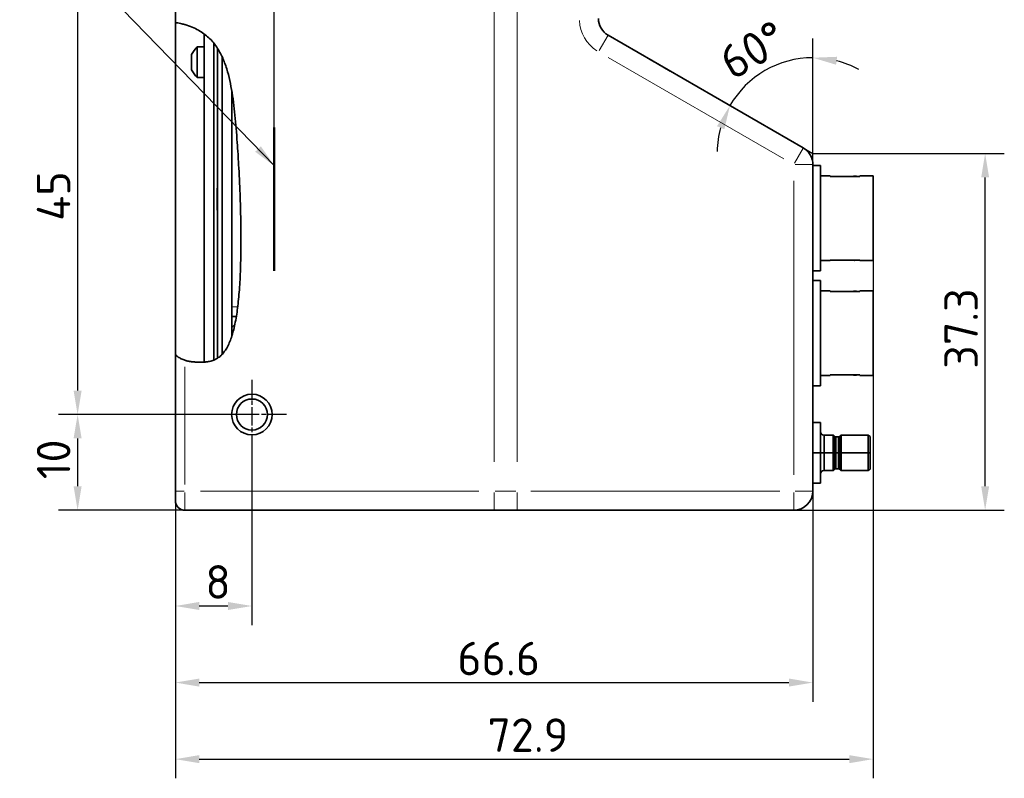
# Model space of a CAD drawing. Header units: millimetres. Extents: x 5 to 589, y 5 to 415.
# Tile 8 of 34: x 75 to 178, y 191 to 271. Entities that reach past the tile are written whole.
import ezdxf

# ---------------------------------------------------------------- set-up
doc = ezdxf.new("R2010")
doc.units = ezdxf.units.MM
doc.linetypes.add('CHAIN', pattern=[0.3543, 0.2362, -0.0295, 0.0591, -0.0295])
doc.linetypes.add('LONG_DASH_DOTTED', pattern=[0.3001, 0.2362, -0.0295, 0.0049, -0.0295])
for name, color, linetype, lineweight in [('Bemaßung (ISO)', 7, 'Continuous', 25), ('Mittelpunktmarkierung (ISO)', 7, 'LONG_DASH_DOTTED', 25), ('Schraffur (ISO)', 7, 'Continuous', 18), ('Sichtbar (ISO)', 7, 'Continuous', 35), ('Sichtbar schmal (ISO)', 7, 'Continuous', 18), ('Skizziergeometrie (ISO)', 7, 'Continuous', 25), ('Symbol (ISO)', 7, 'Continuous', 25)]:
    doc.layers.add(name, color=color, linetype=linetype, lineweight=lineweight)
doc.styles.add('Notiztext (ISO)', font='isocpeur.ttf')
doc.dimstyles.new('Standard (ISO)', dxfattribs={"dimtxt": 3.5, "dimasz": 2.5, "dimexe": 2, "dimexo": 0, "dimgap": 0.762, "dimtad": 1, "dimtoh": 1, "dimdec": 8, "dimrnd": 1e-08, "dimdsep": 46, "dimtxsty": 'Notiztext (ISO)', "dimcen": 0.09, "dimdle": 10, "dimclrd": 256, "dimclre": 256, "dimclrt": 256, "dimadec": 6, "dimazin": 2, "dimtfac": 0.514286, "dimtdec": 3, "dimtmove": 0, "dimatfit": 3, "dimfxl": 1, "dimtolj": 1, "dimlwd": -1, "dimlwe": -1, "dimarcsym": 0})
doc.dimstyles.new('Standard - Methode 1b (ISO)$7', dxfattribs={"dimtxt": 3.5, "dimasz": 2.5, "dimexe": 2, "dimexo": 0, "dimgap": 0.762, "dimtad": 1, "dimtoh": 1, "dimrnd": 1e-08, "dimdsep": 46, "dimtxsty": 'Notiztext (ISO)', "dimcen": 0.09, "dimdle": 10, "dimclrd": 256, "dimclre": 256, "dimclrt": 256, "dimazin": 2, "dimtfac": 1, "dimtmove": 0, "dimatfit": 3, "dimfxl": 1, "dimtolj": 1, "dimlwd": -1, "dimlwe": -1, "dimarcsym": 0})

# ---------------------------------------------------------------- blocks, each defined once
blk = doc.blocks.new('*D9')
at = {"layer": 'Bemaßung (ISO)', "transparency": 16777216}
for p, q in [((94.01, 280.77), (94.01, 296.27)), ((101.34, 259.27), (101.34, 296.27)), ((91.51, 294.27), (89.01, 294.27)), ((94.01, 294.27), (96.51, 294.27)), ((96.51, 294.27), (98.84, 294.27)), ((101.34, 294.27), (98.84, 294.27)), ((103.84, 294.27), (106.34, 294.27))]:
    blk.add_line(p, q, dxfattribs=at)
for points in [[(91.51, 294.69), (91.51, 293.85), (94.01, 294.27)], [(103.84, 294.69), (103.84, 293.85), (101.34, 294.27)]]:
    blk.add_solid(points, dxfattribs=at)
at = {"layer": 'Defpoints', "color": 0, "transparency": 16777216}
for p in [(101.34, 294.27), (94.01, 280.77), (101.34, 259.27)]:
    blk.add_point(p, dxfattribs=at)
at = {"layer": 'Bemaßung (ISO)', "transparency": 16777216, "insert": (93.83, 298.53), "char_height": 3.5, "attachment_point": 1, "style": 'Notiztext (ISO)'}
blk.add_mtext('\\A1;7.33', dxfattribs=at)
blk = doc.blocks.new('*D13')
at = {"layer": 'Bemaßung (ISO)', "transparency": 16777216}
for p, q in [((95.39, 229.27), (78.8, 229.27)), ((80.8, 226.77), (80.8, 221.77)), ((92.01, 219.27), (78.8, 219.27))]:
    blk.add_line(p, q, dxfattribs=at)
for points in [[(80.38, 226.77), (81.22, 226.77), (80.8, 229.27)], [(80.38, 221.77), (81.22, 221.77), (80.8, 219.27)]]:
    blk.add_solid(points, dxfattribs=at)
at = {"layer": 'Defpoints', "color": 0, "transparency": 16777216}
for p in [(95.39, 229.27), (80.8, 219.27), (92.01, 219.27)]:
    blk.add_point(p, dxfattribs=at)
at = {"layer": 'Bemaßung (ISO)', "transparency": 16777216, "insert": (76.54, 222.51), "char_height": 3.5, "attachment_point": 1, "rotation": 90, "style": 'Notiztext (ISO)'}
blk.add_mtext('\\A1;10', dxfattribs=at)
blk = doc.blocks.new('*D14')
at = {"layer": 'Bemaßung (ISO)', "transparency": 16777216}
for p, q in [((99.01, 225.65), (99.01, 207.27)), ((91.01, 221.27), (91.01, 207.27)), ((93.51, 209.27), (96.51, 209.27))]:
    blk.add_line(p, q, dxfattribs=at)
for points in [[(93.51, 209.69), (93.51, 208.85), (91.01, 209.27)], [(96.51, 209.69), (96.51, 208.85), (99.01, 209.27)]]:
    blk.add_solid(points, dxfattribs=at)
at = {"layer": 'Defpoints', "color": 0, "transparency": 16777216}
for p in [(99.01, 225.65), (91.01, 221.27), (99.01, 209.27)]:
    blk.add_point(p, dxfattribs=at)
at = {"layer": 'Bemaßung (ISO)', "transparency": 16777216, "insert": (94.15, 213.53), "char_height": 3.5, "attachment_point": 1, "style": 'Notiztext (ISO)'}
blk.add_mtext('\\A1;8', dxfattribs=at)
blk = doc.blocks.new('*D15')
at = {"layer": 'Bemaßung (ISO)', "transparency": 16777216}
for p, q in [((99.01, 274.27), (78.8, 274.27)), ((80.8, 271.77), (80.8, 231.77)), ((99.01, 229.27), (78.8, 229.27))]:
    blk.add_line(p, q, dxfattribs=at)
for points in [[(80.38, 271.77), (81.22, 271.77), (80.8, 274.27)], [(80.38, 231.77), (81.22, 231.77), (80.8, 229.27)]]:
    blk.add_solid(points, dxfattribs=at)
at = {"layer": 'Defpoints', "color": 0, "transparency": 16777216}
for p in [(99.01, 274.27), (80.8, 229.27), (99.01, 229.27)]:
    blk.add_point(p, dxfattribs=at)
at = {"layer": 'Bemaßung (ISO)', "transparency": 16777216, "insert": (76.54, 249.5), "char_height": 3.5, "attachment_point": 1, "rotation": 90, "style": 'Notiztext (ISO)'}
blk.add_mtext('\\A1;45', dxfattribs=at)
blk = doc.blocks.new('*D18')
at = {"layer": 'Bemaßung (ISO)', "transparency": 16777216}
blk.add_line((157.61, 256.55), (157.61, 268.54), dxfattribs=at)
for start, end in [(90, 150), (61.277, 75.6385), (164.3615, 178.723)]:
    blk.add_arc((157.61, 256.54), 10, start, end, dxfattribs=at)
for points in [[(160.04, 265.81), (160.15, 266.64), (157.61, 266.54)], [(147.6, 259.39), (148.37, 259.07), (148.95, 261.54)]]:
    blk.add_solid(points, dxfattribs=at)
at = {"layer": 'Defpoints', "color": 0, "transparency": 16777216}
for p in [(154.19, 265.93), (156.61, 257.11), (157.61, 256.55), (157.61, 256.54)]:
    blk.add_point(p, dxfattribs=at)
at = {"layer": 'Bemaßung (ISO)', "transparency": 16777216, "insert": (151.36, 267.37), "char_height": 3.5, "attachment_point": 5, "rotation": 30, "style": 'Notiztext (ISO)'}
blk.add_mtext('\\A1;60°', dxfattribs=at)
blk = doc.blocks.new('*D19')
at = {"layer": 'Bemaßung (ISO)', "transparency": 16777216}
for p, q in [((91.01, 221.27), (91.01, 199.27)), ((157.61, 221.27), (157.61, 199.27)), ((93.51, 201.27), (155.11, 201.27))]:
    blk.add_line(p, q, dxfattribs=at)
for points in [[(93.51, 201.69), (93.51, 200.85), (91.01, 201.27)], [(155.11, 201.69), (155.11, 200.85), (157.61, 201.27)]]:
    blk.add_solid(points, dxfattribs=at)
at = {"layer": 'Defpoints', "color": 0, "transparency": 16777216}
for p in [(91.01, 221.27), (157.61, 221.27), (157.61, 201.27)]:
    blk.add_point(p, dxfattribs=at)
at = {"layer": 'Bemaßung (ISO)', "transparency": 16777216, "insert": (120.47, 205.53), "char_height": 3.5, "attachment_point": 1, "style": 'Notiztext (ISO)'}
blk.add_mtext('\\A1;66.6', dxfattribs=at)
blk = doc.blocks.new('*D20')
at = {"layer": 'Bemaßung (ISO)', "transparency": 16777216}
for p, q in [((163.91, 245.34), (163.91, 191.27)), ((91.01, 221.27), (91.01, 191.27)), ((93.51, 193.27), (161.41, 193.27))]:
    blk.add_line(p, q, dxfattribs=at)
for points in [[(93.51, 193.69), (93.51, 192.85), (91.01, 193.27)], [(161.41, 193.69), (161.41, 192.85), (163.91, 193.27)]]:
    blk.add_solid(points, dxfattribs=at)
at = {"layer": 'Defpoints', "color": 0, "transparency": 16777216}
for p in [(163.91, 245.34), (91.01, 221.27), (163.91, 193.27)]:
    blk.add_point(p, dxfattribs=at)
at = {"layer": 'Bemaßung (ISO)', "transparency": 16777216, "insert": (123.62, 197.53), "char_height": 3.5, "attachment_point": 1, "style": 'Notiztext (ISO)'}
blk.add_mtext('\\A1;72.9', dxfattribs=at)
blk = doc.blocks.new('*D48')
at = {"layer": 'Bemaßung (ISO)', "transparency": 16777216}
for p, q in [((157.61, 256.54), (177.61, 256.54)), ((175.61, 221.77), (175.61, 254.04)), ((155.61, 219.27), (177.61, 219.27))]:
    blk.add_line(p, q, dxfattribs=at)
for points in [[(175.2, 254.04), (176.03, 254.04), (175.61, 256.54)], [(175.2, 221.77), (176.03, 221.77), (175.61, 219.27)]]:
    blk.add_solid(points, dxfattribs=at)
at = {"layer": 'Defpoints', "color": 0, "transparency": 16777216}
for p in [(157.61, 256.54), (175.61, 256.54), (155.61, 219.27)]:
    blk.add_point(p, dxfattribs=at)
at = {"layer": 'Bemaßung (ISO)', "transparency": 16777216, "insert": (171.35, 234.05), "char_height": 3.5, "attachment_point": 1, "rotation": 90, "style": 'Notiztext (ISO)'}
blk.add_mtext('\\A1;37.3', dxfattribs=at)

msp = doc.modelspace()

# ---------------------------------------------------------------- hatches: boundary and pattern name
at = {"layer": 'Schraffur (ISO)'}
h = msp.add_hatch(dxfattribs=at)
h.set_pattern_fill('ANSI31', color=256, scale=7.62, style=0)
h.set_pattern_definition([(45, (0, 0), (-0.6735192, 0.6735192), [])])
edge = h.paths.add_edge_path()
edge.add_line((96.9142719, 239.51986993), (97.38345152, 239.51986993))
edge.add_spline(control_points=[(97.38345152, 239.51986993), (97.28720512, 238.93069121), (97.17726595, 238.39193699), (97.05313634, 237.90505911), (96.9142719, 237.46946633)], knot_values=[-2.9902641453, -2.9902641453, -2.9902641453, -2.9902641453, -2.9902641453, -2.7800746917, -2.7800746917, -2.7800746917, -2.7800746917, -2.7800746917], degree=4, periodic=0)
edge.add_line((96.9142719, 237.46946633), (96.9142719, 239.51986993))

# ---------------------------------------------------------------- linework, layer by layer
at = {"layer": 'Bemaßung (ISO)'}
msp.add_line((157.6142719, 255.38252336), (157.6142719, 256.5372239), dxfattribs=at)
at = {"layer": 'Mittelpunktmarkierung (ISO)', "linetype": 'CHAIN', "ltscale": 8.047264}
for p, q in [((99.0142719, 232.89086993), (99.0142719, 225.64886993)), ((102.6352719, 229.26986993), (95.3932719, 229.26986993))]:
    msp.add_line(p, q, dxfattribs=at)
at = {"layer": 'Sichtbar (ISO)'}
for p, q in [((91.0142719, 282.26986993), (91.0142719, 270.22715104)), ((91.0142719, 235.53109898), (91.0142719, 270.22715104)), ((94.0142719, 234.74199124), (94.0142719, 269.03803048)), ((156.6142719, 257.11457417), (136.2142719, 268.89251966)), ((93.2744438, 264.47057067), (93.2744438, 267.67057067)), ((93.2744438, 267.67057067), (94.0142719, 267.67057067)), ((95.0142719, 234.94919153), (95.0142719, 268.08104912)), ((95.4142719, 235.15289695), (95.4142719, 267.52785717)), ((92.7142719, 265.27057067), (92.7142719, 266.87057067)), ((95.9142719, 266.60675052), (95.9142719, 235.57174575)), ((140.54439872, 266.39251977), (140.54939872, 266.40118003)), ((141.0923148, 266.08772729), (140.54939872, 266.40118003)), ((141.0873148, 266.07906703), (141.0923148, 266.08772729)), ((141.34974613, 265.93909924), (141.0923148, 266.08772729)), ((141.34474613, 265.93043898), (141.34974613, 265.93909924)), ((142.72271323, 265.14641631), (141.34974613, 265.93909924)), ((93.2744438, 264.47057067), (94.0142719, 264.47057067)), ((142.71771323, 265.13775606), (142.72271323, 265.14641631)), ((142.75901765, 265.12545594), (142.72271323, 265.14641631)), ((142.75401765, 265.11679569), (142.75901765, 265.12545594)), ((96.9142719, 240.51986993), (96.9142719, 263.01770302)), ((157.6142719, 221.26986993), (157.6142719, 255.38252336)), ((157.6142719, 255.26986993), (158.4142719, 255.26986993)), ((158.4142719, 244.26986993), (158.4142719, 255.26986993)), ((158.4142719, 254.19486993), (159.4142719, 254.19486993)), ((159.4142719, 254.13084746), (159.4142719, 254.19486993)), ((159.4142719, 254.13084746), (162.5142719, 254.13084746)), ((162.5142719, 254.13084746), (162.5142719, 254.19486993)), ((162.5142719, 254.19486993), (163.9142719, 254.19486993)), ((163.9142719, 245.34486993), (163.9142719, 254.19486993)), ((95.3642719, 250.61986993), (95.3642719, 252.91986993)), ((95.3642719, 252.91986993), (95.4142719, 252.91986993)), ((95.3642719, 250.61986993), (95.4142719, 250.61986993)), ((158.4142719, 245.34486993), (159.4142719, 245.34486993)), ((159.4142719, 245.34486993), (159.4142719, 245.4088924)), ((159.4142719, 245.4088924), (162.5142719, 245.4088924)), ((162.5142719, 245.34486993), (162.5142719, 245.4088924)), ((162.5142719, 245.34486993), (163.9142719, 245.34486993)), ((157.6142719, 244.26986993), (158.4142719, 244.26986993)), ((157.6142719, 244.00559413), (157.6242719, 244.00559413)), ((157.6242719, 243.35772827), (157.6242719, 244.00559413)), ((157.6142719, 243.35772827), (157.6242719, 243.35772827)), ((157.6142719, 243.30246913), (157.6242719, 243.30246913)), ((157.6142719, 243.26986993), (158.4142719, 243.26986993)), ((157.6242719, 243.30246913), (157.6242719, 243.35772827)), ((157.6242719, 243.26986993), (157.6242719, 243.30246913)), ((158.4142719, 232.26986993), (158.4142719, 243.26986993)), ((158.4142719, 242.19486993), (159.4142719, 242.19486993)), ((159.4142719, 242.13084746), (159.4142719, 242.19486993)), ((159.4142719, 242.13084746), (162.5142719, 242.13084746)), ((162.5142719, 242.13084746), (162.5142719, 242.19486993)), ((162.5142719, 242.19486993), (163.9142719, 242.19486993)), ((163.9142719, 233.34486993), (163.9142719, 242.19486993)), ((96.9142719, 240.51986993), (96.9142719, 239.51986993)), ((96.9142719, 239.51986993), (97.38345152, 239.51986993)), ((96.9142719, 237.46946633), (96.9142719, 239.51986993)), ((91.0142719, 235.53109898), (91.0142719, 221.26986993)), ((158.4142719, 233.34486993), (159.4142719, 233.34486993)), ((159.4142719, 233.34486993), (159.4142719, 233.4088924)), ((159.4142719, 233.4088924), (162.5142719, 233.4088924)), ((162.5142719, 233.34486993), (162.5142719, 233.4088924)), ((162.5142719, 233.34486993), (163.9142719, 233.34486993)), ((157.6142719, 232.26986993), (158.4142719, 232.26986993)), ((158.4016719, 228.44486993), (157.6142719, 228.44486993)), ((158.4016719, 225.26986993), (158.4016719, 228.44486993)), ((158.7826719, 227.10501993), (158.7826719, 225.26986993)), ((159.72412134, 227.10501993), (158.7826719, 227.10501993)), ((158.7826719, 227.10501993), (158.7826719, 225.26986993)), ((159.72412134, 225.26986993), (159.72412134, 227.10501993)), ((159.72412134, 227.10501993), (159.72412134, 225.26986993)), ((159.7887092, 225.26986993), (159.7887092, 227.08184803)), ((159.7887092, 227.08184803), (159.7887092, 225.26986993)), ((159.9413003, 226.95618477), (159.7887092, 227.08184803)), ((159.9413003, 225.26986993), (159.9413003, 226.95618477)), ((159.9413003, 225.26986993), (159.9413003, 226.95618477)), ((160.02203511, 226.92721993), (160.02203511, 225.26986993)), ((160.02203511, 226.92721993), (160.02203511, 225.26986993)), ((160.28650869, 226.92721993), (160.02203511, 226.92721993)), ((160.28650869, 225.26986993), (160.28650869, 226.92721993)), ((160.28650869, 225.26986993), (160.28650869, 226.92721993)), ((160.3672435, 226.95618478), (160.5198346, 227.08184803)), ((160.3672435, 226.95618478), (160.3672435, 225.26986993)), ((160.3672435, 226.95618478), (160.3672435, 225.26986993)), ((160.5198346, 227.08184803), (160.5198346, 225.26986993)), ((160.5198346, 225.26986993), (160.5198346, 227.08184803)), ((160.58442246, 227.10501993), (160.58442246, 225.26986993)), ((163.38870145, 227.10501993), (160.58442246, 227.10501993)), ((160.58442246, 225.26986993), (160.58442246, 227.10501993)), ((163.38870145, 227.10501993), (163.38870145, 225.26986993)), ((163.6086719, 226.97801993), (163.38870145, 227.10501993)), ((163.38870145, 225.26986993), (163.38870145, 227.10501993)), ((163.6086719, 226.97801993), (163.6086719, 223.56171993)), ((163.6086719, 225.26986993), (163.6086719, 226.97801993)), ((158.4016719, 225.26986993), (157.6142719, 225.26986993)), ((157.6142719, 225.26986993), (158.4016719, 225.26986993)), ((158.7826719, 225.26986993), (158.4016719, 225.26986993)), ((158.4016719, 222.09486993), (158.4016719, 225.26986993)), ((158.4016719, 225.26986993), (158.7826719, 225.26986993)), ((159.72412134, 225.26986993), (158.7826719, 225.26986993)), ((158.7826719, 225.26986993), (158.7826719, 223.43471993)), ((158.7826719, 225.26986993), (159.72412134, 225.26986993)), ((158.7826719, 225.26986993), (158.7826719, 223.43471993)), ((159.72412134, 223.43471993), (159.72412134, 225.26986993)), ((159.72412134, 225.26986993), (159.72412134, 223.43471993)), ((159.7887092, 225.26986993), (159.72412134, 225.26986993)), ((159.72412134, 225.26986993), (159.7887092, 225.26986993)), ((159.7887092, 225.26986993), (159.7887092, 223.45789182)), ((159.7887092, 225.26986993), (159.9413003, 225.26986993)), ((159.7887092, 223.45789182), (159.7887092, 225.26986993)), ((159.9413003, 225.26986993), (159.7887092, 225.26986993)), ((159.9413003, 223.58355508), (159.9413003, 225.26986993)), ((160.02203511, 225.26986993), (159.9413003, 225.26986993)), ((159.9413003, 223.58355508), (159.9413003, 225.26986993)), ((159.9413003, 225.26986993), (160.02203511, 225.26986993)), ((160.02203511, 225.26986993), (160.02203511, 223.61251993)), ((160.02203511, 225.26986993), (160.28650869, 225.26986993)), ((160.02203511, 225.26986993), (160.02203511, 223.61251993)), ((160.28650869, 225.26986993), (160.02203511, 225.26986993)), ((160.28650869, 223.61251993), (160.28650869, 225.26986993)), ((160.3672435, 225.26986993), (160.28650869, 225.26986993)), ((160.28650869, 223.61251993), (160.28650869, 225.26986993)), ((160.28650869, 225.26986993), (160.3672435, 225.26986993)), ((160.5198346, 225.26986993), (160.3672435, 225.26986993)), ((160.3672435, 225.26986993), (160.3672435, 223.58355508)), ((160.3672435, 225.26986993), (160.5198346, 225.26986993)), ((160.3672435, 225.26986993), (160.3672435, 223.58355508)), ((160.5198346, 225.26986993), (160.5198346, 223.45789182)), ((160.58442246, 225.26986993), (160.5198346, 225.26986993)), ((160.5198346, 225.26986993), (160.58442246, 225.26986993)), ((160.5198346, 223.45789182), (160.5198346, 225.26986993)), ((163.38870145, 225.26986993), (160.58442246, 225.26986993)), ((160.58442246, 225.26986993), (160.58442246, 223.43471993)), ((160.58442246, 225.26986993), (163.38870145, 225.26986993)), ((160.58442246, 223.43471993), (160.58442246, 225.26986993)), ((163.38870145, 225.26986993), (163.38870145, 223.43471993)), ((163.38870145, 225.26986993), (163.6086719, 225.26986993)), ((163.6086719, 225.26986993), (163.38870145, 225.26986993)), ((163.38870145, 223.43471993), (163.38870145, 225.26986993)), ((163.6086719, 223.56171993), (163.6086719, 225.26986993)), ((159.72412134, 223.43471993), (158.7826719, 223.43471993)), ((159.9413003, 223.58355508), (159.7887092, 223.45789182)), ((160.28650869, 223.61251993), (160.02203511, 223.61251993)), ((160.3672435, 223.58355508), (160.5198346, 223.45789182)), ((163.38870145, 223.43471993), (160.58442246, 223.43471993)), ((163.6086719, 223.56171993), (163.38870145, 223.43471993)), ((91.0142719, 220.26986993), (91.0142719, 221.26986993)), ((157.6142719, 222.09486993), (158.4016719, 222.09486993)), ((158.4016719, 222.09486993), (157.6142719, 222.09486993)), ((92.0142719, 219.26986993), (124.3142719, 219.26986993)), ((126.7142719, 219.26986993), (124.3142719, 219.26986993)), ((126.7142719, 219.26986993), (155.6142719, 219.26986993))]:
    msp.add_line(p, q, dxfattribs=at)
for radius in [2.121, 1.621]:
    msp.add_circle((99.0142719, 229.26986993), radius, dxfattribs=at)
for centre, radius, start, end in [((137.2142719, 270.62457047), 2, 180, 240), ((95.58493611, 265.45660922), 3.2, 136.2222408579, 153.7771946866), ((95.58493611, 266.68453211), 3.2, 206.2228053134, 223.7777591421), ((155.6142719, 255.38252336), 2, 0, 60), ((162.0142719, 253.56986993), 0.6, 69.2220949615, 110.7779050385), ((162.0142719, 245.96986993), 0.6, 249.2220949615, 290.7779050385), ((162.0142719, 241.56986993), 0.6, 69.2220949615, 110.7779050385), ((162.0142719, 233.96986993), 0.6, 249.2220949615, 290.7779050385), ((158.7826719, 227.48601993), 0.381, 180.0000037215, 270), ((159.72412134, 227.00341993), 0.1016, 50.5275331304, 89.9999986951), ((160.02203511, 227.05421993), 0.127, 230.5275493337, 270), ((160.28650869, 227.05421993), 0.127, 270, 309.4724507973), ((160.58442246, 227.00341993), 0.1016, 90.0000013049, 129.4724668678), ((158.7826719, 223.05371993), 0.381, 90, 179.9999962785), ((159.72412134, 223.53631993), 0.1016, 270.0000013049, 309.4724668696), ((160.02203511, 223.48551993), 0.127, 90, 129.4724506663), ((160.28650869, 223.48551993), 0.127, 50.5275492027, 90), ((160.58442246, 223.53631993), 0.1016, 230.5275331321, 269.9999986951), ((155.6142719, 221.26986993), 2, 270, 0), ((92.0142719, 220.26986993), 1, 180, 270)]:
    msp.add_arc(centre, radius, start, end, dxfattribs=at)
for points, degree, knots in [([(91.0142719, 270.22715104), (91.0142719, 270.22715104), (91.0317279, 270.22424206), (91.10737658, 270.21103334), (91.17235184, 270.19948401), (91.34279962, 270.16622573), (91.44697055, 270.14467024), (91.63545286, 270.10117697), (91.71173421, 270.08260022), (91.84810012, 270.04719465), (91.90696385, 270.03123943), (91.98208, 270.00993513), (91.99818238, 270.00531348), (92.0142719, 270.00063997)], 3, [0.48508434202, 0.48508434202, 0.48508434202, 0.48508434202, 0.51756607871, 0.51756607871, 0.55674635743, 0.55674635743, 0.59657283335, 0.59657283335, 0.62145349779, 0.62145349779, 0.63987614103, 0.63987614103, 0.64490249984, 0.64490249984, 0.64490249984, 0.64490249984]), ([(92.0142719, 270.00063997), (96.34584749, 268.74245101), (97.4809621, 260.7106686), (98.44897478, 244.10220121), (97.22705954, 234.82469632), (94.5615559, 234.59153552), (92.41529628, 234.80621417), (92.0142719, 234.93402277)], 4, [-4.8684307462, -4.8684307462, -4.8684307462, -4.8684307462, -4.8684307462, -4, -3, -2, -1.7789263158, -1.7789263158, -1.7789263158, -1.7789263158, -1.7789263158]), ([(92.0142719, 234.93402277), (91.88062489, 234.97661678), (91.75216344, 235.02861282), (91.51451352, 235.14764523), (91.40665387, 235.21449099), (91.22374273, 235.3445327), (91.14958991, 235.4070424), (91.05720602, 235.48950721), (91.02986021, 235.51601391), (91.01590309, 235.52950977), (91.0142719, 235.53109898), (91.0142719, 235.53109898)], 3, [0.66480421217, 0.66480421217, 0.66480421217, 0.66480421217, 0.7068853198, 0.7068853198, 0.7497021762, 0.7497021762, 0.7932525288, 0.7932525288, 0.82743316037, 0.82743316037, 0.83804123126, 0.83804123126, 0.83804123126, 0.83804123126])]:
    msp.add_open_spline(points, degree=degree, knots=knots, dxfattribs=at)
at = {"layer": 'Sichtbar schmal (ISO)'}
for p, q in [((124.3142719, 279.21986993), (124.3142719, 224.31986993)), ((126.7142719, 279.21986993), (126.7142719, 224.31986993)), ((135.292731, 267.29636399), (136.21118923, 268.88718032)), ((136.2342719, 266.57157158), (154.5942719, 255.97142063)), ((155.692731, 255.5184185), (156.61118923, 257.10923483)), ((157.60810657, 255.38252336), (155.77119009, 255.38252336)), ((155.6142719, 253.67689069), (155.6142719, 222.9755026)), ((97.49501122, 240.51986993), (96.94483713, 240.51986993)), ((92.0142719, 221.95307757), (92.0142719, 234.25081512)), ((91.01735457, 221.26986993), (91.9358128, 221.26986993)), ((122.6992719, 221.26986993), (93.6292719, 221.26986993)), ((124.4342719, 221.26986993), (126.5942719, 221.26986993)), ((154.1692719, 221.26986993), (128.1592719, 221.26986993)), ((155.77119009, 221.26986993), (157.60810657, 221.26986993)), ((92.0142719, 221.11295174), (92.0142719, 219.27603526)), ((124.3142719, 219.27603526), (124.3142719, 221.11295174)), ((126.7142719, 219.27603526), (126.7142719, 221.11295174)), ((155.6142719, 219.27603526), (155.6142719, 221.11295174))]:
    msp.add_line(p, q, dxfattribs=at)
msp.add_arc((137.2142719, 270.62457047), 4, 183, 237, dxfattribs=at)
at = {"layer": 'Skizziergeometrie (ISO)', "lineweight": 50}
msp.add_line((101.3442719, 259.26986993), (101.3442719, 244.26986993), dxfattribs=at)
at = {"layer": 'Skizziergeometrie (ISO)'}
for p in [(156.6142719, 257.11457417), (157.6142719, 255.31686255)]:
    msp.add_line(p, (157.6142719, 256.5372239), dxfattribs=at)

# ---------------------------------------------------------------- dimensions: what is measured, and where the dimension line sits
at = {"layer": 'Bemaßung (ISO)'}
for base, p1, p2, angle, override, picture, middle in [((101.3442718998, 294.2698708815), (94.0142718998, 280.7698699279), (101.3442718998, 259.2698699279), 180, {"dimgap": 0.762, "dimtoh": 0, "dimdec": 8, "dimtol": 0, "dimlim": 0, "dimtp": 0, "dimtm": 0, "dimtdec": 3, "dimtofl": 0}, '*D9', (97.6792718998, 294.2698708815)), ((80.7988425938, 229.2698699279), (99.0142718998, 274.2698699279), (99.0142718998, 229.2698699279), 90, {"dimgap": 0.762, "dimtoh": 0, "dimdec": 8, "dimtol": 0, "dimlim": 0, "dimtp": 0, "dimtm": 0, "dimtdec": 3, "dimtofl": 0, "dimatfit": 1}, '*D15', (80.7988425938, 251.7798699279)), ((175.6142719, 256.5372239), (155.6142719, 219.26986993), (157.6142719, 256.5372239), 270, {"dimgap": 0.762, "dimtoh": 0, "dimdec": 1, "dimtol": 0, "dimlim": 0, "dimtp": 0, "dimtm": 0, "dimtdec": 3, "dimtofl": 0, "dimatfit": 1}, '*D48', (175.6142719, 237.90354691)), ((163.9142718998, 193.2698689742), (91.0142718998, 221.2698699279), (163.9142718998, 245.3448699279), 180, {"dimgap": 0.762, "dimtoh": 0, "dimdec": 8, "dimtol": 0, "dimlim": 0, "dimtp": 0, "dimtm": 0, "dimtdec": 3, "dimtofl": 0, "dimatfit": 1}, '*D20', (127.4742718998, 193.2698689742)), ((80.7988425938, 219.2698699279), (95.3932718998, 229.2698699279), (92.0142718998, 219.2698699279), 90, {"dimgap": 0.762, "dimtoh": 0, "dimdec": 8, "dimtol": 0, "dimlim": 0, "dimtp": 0, "dimtm": 0, "dimtdec": 3, "dimtofl": 0, "dimatfit": 1}, '*D13', (80.7988425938, 224.2598699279)), ((99.0142718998, 209.2698689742), (91.0142718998, 221.2698699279), (99.0142718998, 225.6488699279), 180, {"dimgap": 0.762, "dimtoh": 0, "dimdec": 8, "dimtol": 0, "dimlim": 0, "dimtp": 0, "dimtm": 0, "dimtdec": 3, "dimtofl": 0, "dimatfit": 1}, '*D14', (95.0242718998, 209.2698689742)), ((157.6142718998, 201.2698689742), (91.0142718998, 221.2698699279), (157.6142718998, 221.2698699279), 180, {"dimgap": 0.762, "dimtoh": 0, "dimdec": 8, "dimtol": 0, "dimlim": 0, "dimtp": 0, "dimtm": 0, "dimtdec": 3, "dimtofl": 0, "dimatfit": 1}, '*D19', (124.3242718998, 201.2698689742))]:
    dim = msp.add_linear_dim(base=base, p1=p1, p2=p2, angle=angle, dimstyle='Standard (ISO)', override=override, dxfattribs=at)
    dim.commit()
    dim.dimension.update_dxf_attribs({"geometry": picture, "text_midpoint": middle, "dimtype": 160})
dim = msp.add_angular_dim_3p(base=(154.1940704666, 265.9341501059), center=(157.6142718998, 256.537223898), p1=(157.6142718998, 256.547223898), p2=(156.6142718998, 257.1145741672), dimstyle='Standard (ISO)', override={"dimgap": 0.762, "dimtoh": 0, "dimse2": 1, "dimadec": 8, "dimtol": 0, "dimlim": 0, "dimtp": 0, "dimtm": 0, "dimtdec": 3}, dxfattribs=at)
dim.commit()
dim.dimension.update_dxf_attribs({"geometry": '*D18', "text_midpoint": (152.6142718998, 265.1974779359), "dimtype": 165})

# ---------------------------------------------------------------- leaders
at = {"layer": 'Symbol (ISO)', "annotation_type": 0, "has_hookline": 1, "hookline_direction": 1, "text_width": 48.29999765}
msp.add_leader([(101.38961779, 255.2102723), (76.1161255, 281.24576458), (73.6161255, 281.24576458)], dimstyle='Standard - Methode 1b (ISO)$7', override={"dimtad": 0}, dxfattribs=at)

doc.saveas('drawing.dxf')
